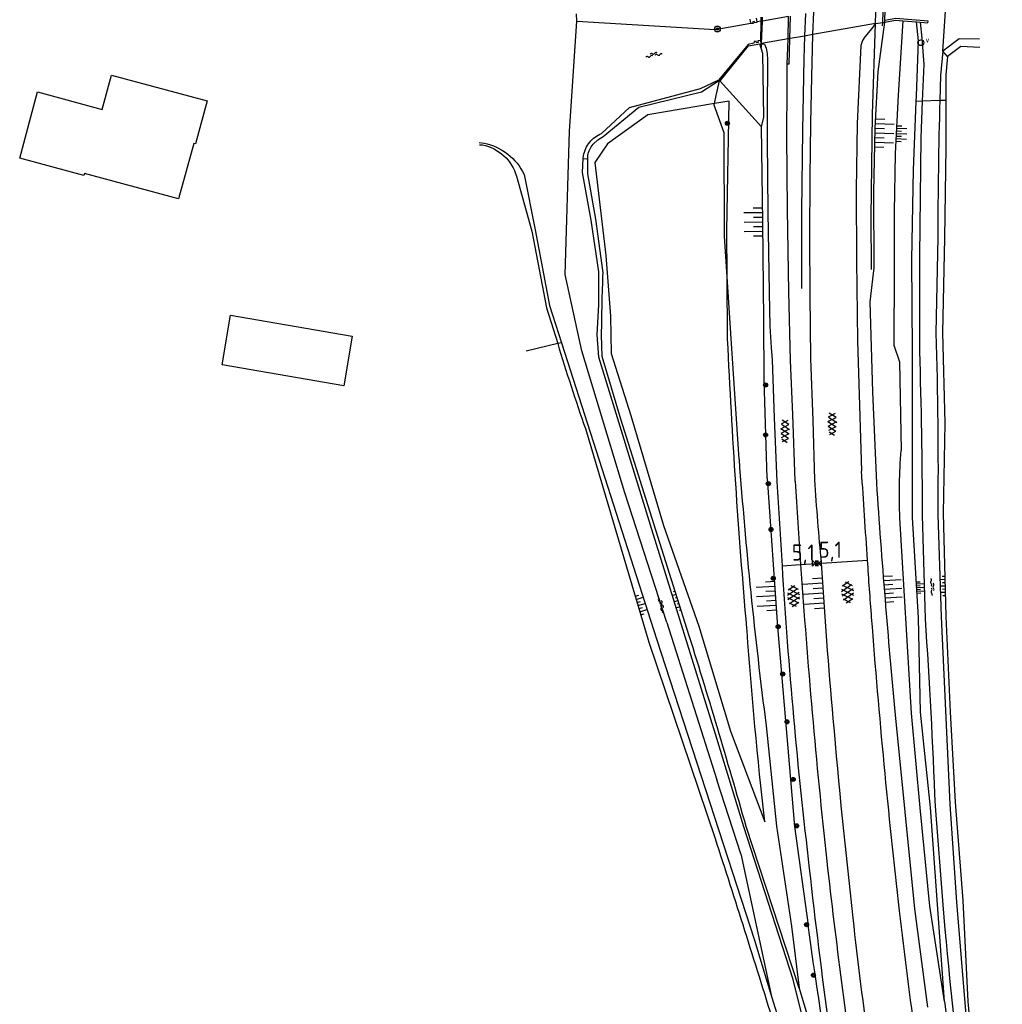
# Model space of a CAD drawing. Extents: x 121149 to 123702, y 457169 to 470031.
# Tile 45 of 87: x 121847 to 122000, y 464762 to 464915. Entities that reach past the tile are written whole.
import ezdxf

# ---------------------------------------------------------------- set-up
doc = ezdxf.new("R2010")
doc.units = 0
doc.header["$LTSCALE"] = 4
doc.layers.get('0').update_dxf_attribs({"color": 8, "linetype": 'CONTINUOUS'})
doc.layers.add('REFERENTIE', color=8, linetype='CONTINUOUS')
doc.styles.add('ISO', font='ISO')

# ---------------------------------------------------------------- blocks, each defined once
blk = doc.blocks.new('verklikker')
at = {"color": 0}
blk.add_circle((0, 0), 0.45, dxfattribs=at)
at = {"color": 0, "style": 'ISO'}
blk.add_attdef('VERKLIKKER', (0.7, 0), '', height=0.9, dxfattribs=at)
blk = doc.blocks.new('paal')
at = {"color": 0}
for radius in [0.45, 0.2]:
    blk.add_circle((0, 0), radius, dxfattribs=at)
blk = doc.blocks.new('talud')
at = {"color": 0}
for p, q in [((0, 0.75), (0.5, 0.75)), ((0, 0.5), (1, 0.5)), ((0, 0.25), (0.5, 0.25)), ((0, 0), (1, 0)), ((0, -0.25), (0.5, -0.25)), ((0, -0.5), (1, -0.5)), ((0, -0.75), (0.5, -0.75))]:
    blk.add_line(p, q, dxfattribs=at)
blk = doc.blocks.new('boom')
at = {"color": 0}
for radius in [0.315, 0.225, 0.135]:
    blk.add_circle((0, 0), radius, dxfattribs=at)
blk = doc.blocks.new('water')
at = {"color": 0, "linetype": 'ByBlock', "lineweight": -2}
for centre, start, end in [((-0.01, 0.75), 129.7446, 230.2554), ((-0.32, 1.12), 309.7446, 50.2554), ((-0.32, 0.37), 309.7446, 50.2554), ((0.32, 0.01), 129.7446, 230.2554), ((0, 0.38), 309.7446, 50.2554), ((-0.01, -0.74), 129.7446, 230.2554), ((-0.32, -0.37), 309.7446, 50.2554), ((-0.32, -1.12), 309.7446, 50.2554), ((0, -0.37), 309.7446, 50.2554)]:
    blk.add_arc(centre, 0.244, start, end, dxfattribs=at)
blk = doc.blocks.new('asfalt6')
at = {"color": 0, "linetype": 'ByBlock', "lineweight": -2}
for p, q in [((-0.76, 1.01), (0.3, 1.62)), ((-0.3, 1.62), (0.76, 1.01)), ((-0.93, 0.18), (0.7, 1.13)), ((-0.89, -0.52), (0.89, 0.52)), ((-0.89, 0.52), (0.89, -0.52)), ((-0.7, 1.13), (0.93, 0.18)), ((-0.93, -0.18), (0.7, -1.13)), ((-0.76, -1.01), (0.3, -1.62)), ((-0.7, -1.13), (0.93, -0.18)), ((-0.3, -1.62), (0.76, -1.01))]:
    blk.add_line(p, q, dxfattribs=at)
blk = doc.blocks.new('kilometerpaal')
at = {"color": 0}
for p, q in [((-0.44, 0.44), (0.44, -0.44)), ((-0.44, -0.44), (-0.44, 0.44)), ((0.44, 0.44), (-0.44, -0.44)), ((0.44, -0.44), (0.44, 0.44))]:
    blk.add_line(p, q, dxfattribs=at)
at = {"color": 0, "style": 'ISO'}
blk.add_attdef('KILOMETERPAAL', (0.59, 0.87), '', height=2.5, dxfattribs=at)
blk = doc.blocks.new('asfalt4')
at = {"color": 0, "linetype": 'ByBlock', "lineweight": -2}
for p, q in [((-0.52, 1.14), (0.54, 1.69)), ((-0.43, 1.75), (0.63, 1.08)), ((-0.63, 0.38), (0.64, 1.04)), ((-0.63, 0.4), (0.66, -0.42)), ((-0.57, -0.3), (0.73, 0.38)), ((-0.53, 1.07), (0.74, 0.27)), ((-0.56, -0.38), (0.58, -1.1)), ((-0.49, -0.96), (0.67, -0.36)), ((-0.46, -1.19), (0.39, -1.73)), ((-0.34, -1.59), (0.57, -1.11))]:
    blk.add_line(p, q, dxfattribs=at)

msp = doc.modelspace()

# ---------------------------------------------------------------- linework, layer by layer
at = {"layer": 'REFERENTIE'}
for points in [[(121990.299, 464910.137), (121991.749, 464931.854)], [(121979.87, 464914.417), (121979.999, 464917.941)], [(121981.01, 464914.615), (121981.134, 464918.055), (121981.137, 464918.142)], [(121981.326, 464914.925), (121981.438, 464918.195)], [(121969.069, 464916.009), (121968.919, 464912.495)], [(121970.197, 464912.72), (121970.338, 464916.234)], [(121932.503, 464897.738), (121933.625, 464914.782)], [(121933.625, 464914.782), (121933.573, 464915.918)], [(121933.625, 464914.782), (121955.084, 464913.53)], [(121955.084, 464913.53), (121960.577, 464914.496)], [(121960.577, 464914.496), (121960.484, 464915.107)], [(121961.522, 464914.676), (121961.53, 464914.583), (121961.207, 464914.524), (121961.15, 464914.756), (121960.879, 464914.711), (121960.924, 464914.466), (121960.608, 464914.433), (121960.577, 464914.496)], [(121961.412, 464915.261), (121961.522, 464914.676)], [(121962.188, 464914.793), (121961.522, 464914.676)], [(121962.135, 464911.581), (121962.188, 464914.793)], [(121962.188, 464914.793), (121962.198, 464915.404)], [(121962.389, 464914.829), (121962.188, 464914.793)], [(121962.258, 464911.328), (121962.389, 464914.829)], [(121966.445, 464915.545), (121962.389, 464914.829)], [(121962.389, 464914.829), (121962.404, 464915.223), (121962.411, 464915.442)], [(121966.346, 464912.084), (121966.445, 464915.545)], [(121966.664, 464915.584), (121966.566, 464912.122)], [(121979.87, 464914.417), (121970.197, 464912.72)], [(121979.87, 464914.417), (121979.304, 464913.685), (121978.255, 464912.365), (121977.855, 464911.795), (121977.628, 464911.056), (121977.069, 464898.954), (121976.9, 464888.634), (121976.958, 464877.677), (121977.107, 464865.267), (121977.392, 464855.265), (121977.74, 464845.106)], [(121980.082, 464843.216), (121979.463, 464857.391), (121979.059, 464871.312), (121979.666, 464876.586), (121979.621, 464888.279), (121979.855, 464898.236), (121980.314, 464907.029), (121981.317, 464914.668)], [(121979.283, 464876.349), (121979.223, 464884.436), (121979.426, 464900.404), (121979.87, 464914.417)], [(121979.87, 464914.417), (121981.01, 464914.615)], [(121980.99, 464914.077), (121981.01, 464914.615)], [(121981.01, 464914.615), (121981.317, 464914.668)], [(121981.317, 464914.668), (121983.005, 464914.958), (121984.109, 464914.872)], [(121981.317, 464914.668), (121981.326, 464914.925)], [(121986.799, 464914.66), (121987.997, 464914.548), (121988.022, 464914.793), (121983.035, 464915.205), (121981.326, 464914.925)], [(121984.109, 464914.872), (121983.423, 464903.331), (121982.96, 464894.317), (121982.771, 464885.214), (121982.776, 464876.234), (121982.712, 464864.614)], [(121984.109, 464914.872), (121986.238, 464914.707)], [(121986.187, 464902.364), (121986.221, 464903.223), (121986.531, 464911.782), (121986.238, 464914.707)], [(121986.238, 464914.707), (121986.799, 464914.66)], [(121986.799, 464914.66), (121987.044, 464912.191), (121987.369, 464908.073), (121987.142, 464902.399)], [(121961.063, 464911.378), (121960.152, 464911.192), (121955.64, 464905.708)], [(121961.466, 464911.458), (121961.419, 464911.704), (121961.09, 464911.641), (121961.063, 464911.378)], [(121962.135, 464911.581), (121962.02, 464911.814), (121961.69, 464911.752), (121961.731, 464911.507), (121961.466, 464911.458)], [(121962.135, 464911.581), (121962.181, 464911.314)], [(121966.345, 464912.044), (121962.258, 464911.328)], [(121966.564, 464912.045), (121966.454, 464908.137), (121966.235, 464908.151)], [(121966.235, 464908.151), (121966.344, 464912.006)], [(121966.564, 464912.045), (121966.344, 464912.006)], [(121966.344, 464912.006), (121966.345, 464912.044)], [(121968.919, 464912.495), (121966.345, 464912.044)], [(121966.345, 464912.044), (121966.346, 464912.084)], [(121966.566, 464912.122), (121966.346, 464912.084)], [(121968.919, 464912.495), (121968.77, 464908.978), (121968.608, 464897.856), (121968.457, 464885.353), (121968.448, 464873.409)], [(121970.197, 464912.72), (121968.919, 464912.495)], [(121970.488, 464843.752), (121970.234, 464852.929), (121969.871, 464862.522), (121969.774, 464872.345), (121969.722, 464881.317), (121969.775, 464890.65), (121969.901, 464898.998), (121970.031, 464906.182), (121970.197, 464912.72)], [(121996.014, 464912.009), (121992.871, 464912.042), (121990.299, 464910.137)], [(121955.723, 464905.638), (121955.821, 464905.555), (121960.247, 464910.957), (121961.99, 464911.282)], [(121961.99, 464911.282), (121962.181, 464911.314)], [(121962.254, 464898.411), (121962.606, 464899.944), (121962.455, 464909.817), (121961.99, 464911.282)], [(121962.181, 464911.314), (121962.258, 464911.328)], [(121962.181, 464911.314), (121962.696, 464911.23), (121962.974, 464910.617), (121963.093, 464909.807), (121963.154, 464908.769), (121963.176, 464906.966), (121963.118, 464902.354), (121963.117, 464896.351), (121963.219, 464885.24), (121963.442, 464872.787), (121963.544, 464867.543), (121963.733, 464864.222), (121963.916, 464862.309), (121964.219, 464853.334), (121964.625, 464843.475)], [(121962.236, 464910.742), (121962.258, 464911.328)], [(121990.299, 464910.137), (121989.936, 464906.385), (121989.847, 464902.496)], [(121991.043, 464909.327), (121990.299, 464910.137)], [(121996.028, 464910.737), (121993.091, 464910.857), (121991.043, 464909.327)], [(121991.043, 464909.327), (121990.784, 464906.505)], [(121967.468, 464843.538), (121967.066, 464853.88), (121966.751, 464862.219), (121966.488, 464872.854), (121966.274, 464885.639), (121966.16, 464896.912), (121966.192, 464904.803), (121966.235, 464908.151)], [(121876.412, 464902.437), (121874.61, 464895.795), (121874.322, 464895.874), (121871.985, 464887.257), (121857.392, 464891.215), (121857.303, 464890.889), (121847.375, 464893.581), (121850.155, 464903.834), (121860.15, 464901.124), (121861.596, 464906.455), (121876.412, 464902.437)], [(121936.175, 464895.748), (121936.881, 464896.423), (121937.725, 464896.915), (121943.227, 464901.467), (121952.934, 464903.853), (121955.723, 464905.638)], [(121937.465, 464897.394), (121941.817, 464901.417), (121952.783, 464904.394), (121955.64, 464905.708)], [(121954.945, 464902.022), (121955.208, 464903.293), (121955.622, 464905.101), (121955.723, 464905.638)], [(121955.64, 464905.708), (121955.723, 464905.638)], [(121962.254, 464898.411), (121955.865, 464905.488)], [(121990.784, 464906.505), (121990.775, 464902.529)], [(121956.922, 464875.211), (121956.864, 464882.377), (121957.226, 464902.404), (121954.945, 464902.022)], [(121985.622, 464863.722), (121985.5, 464877.877), (121985.766, 464891.781), (121986.187, 464902.364)], [(121987.142, 464902.399), (121986.187, 464902.364)], [(121987.142, 464902.399), (121986.916, 464896.745), (121986.71, 464878.385), (121986.683, 464863.684)], [(121989.847, 464902.496), (121987.142, 464902.399)], [(121990.775, 464902.529), (121989.847, 464902.496)], [(121990.775, 464902.529), (121990.759, 464895.257)], [(121954.945, 464902.022), (121944.638, 464900.297), (121938.413, 464895.783), (121936.445, 464892.897), (121938.158, 464878.521), (121938.87, 464869.109), (121938.968, 464863.306), (121942.006, 464853.697), (121947.054, 464836.662), (121952.559, 464821.071), (121957.46, 464804.776), (121962.733, 464790.763)], [(121954.892, 464901.766), (121954.945, 464902.022)], [(121956.922, 464875.211), (121956.507, 464881.47), (121956.474, 464897.495), (121954.892, 464901.766)], [(121931.819, 464875.562), (121932.503, 464897.738)], [(121962.612, 464868.529), (121962.451, 464883.668), (121962.254, 464898.411)], [(121918.528, 464896.017), (121919.27, 464895.912)], [(121918.583, 464895.64), (121919.017, 464895.625)], [(121990.759, 464895.257), (121990.563, 464881.205)], [(121970.028, 464753.65), (121968.965, 464759.034), (121967.12, 464766.313), (121959.489, 464789.972), (121955.122, 464804.335), (121945.247, 464836.026), (121937.051, 464862.739), (121936.811, 464866.201), (121937.075, 464870.928), (121937.045, 464875.958), (121935.884, 464883.972), (121934.509, 464891.381), (121934.645, 464893.514)], [(121934.525, 464893.519), (121934.645, 464893.514)], [(121934.645, 464893.514), (121934.675, 464893.974)], [(121934.645, 464893.514), (121935.211, 464893.493)], [(121937.717, 464875.825), (121936.598, 464884.108), (121935.364, 464891.14), (121935.324, 464894.005)], [(121924.304, 464890.764), (121926.697, 464882.287), (121928.961, 464870.385), (121930.678, 464864.843)], [(121925.486, 464891.037), (121927.217, 464882.469), (121929.406, 464870.745), (121931.26, 464864.986)], [(121989.537, 464881.263), (121989.232, 464866.517)], [(121990.563, 464881.205), (121990.28, 464866.554)], [(121934.405, 464863.743), (121931.819, 464875.562)], [(121958.759, 464846.957), (121957.557, 464865.623), (121956.922, 464875.211)], [(121957, 464865.523), (121956.922, 464875.211)], [(121898.859, 464866.006), (121897.542, 464858.311), (121878.719, 464861.533), (121880.036, 464869.228), (121898.859, 464866.006)], [(121963.093, 464843.984), (121962.651, 464859.156), (121962.612, 464868.529)], [(121950.753, 464820.542), (121940.444, 464853.16), (121937.584, 464862.872), (121937.484, 464866.199)], [(121990.28, 464866.554), (121990.612, 464852.517)], [(121930.678, 464864.843), (121925.813, 464863.651)], [(121931.26, 464864.986), (121930.678, 464864.843)], [(121931.26, 464864.986), (121945.96, 464819.111), (121961.161, 464772.411), (121963.81, 464763.688)], [(121982.712, 464864.614), (121983.615, 464862.004), (121983.867, 464848.296)], [(121941.056, 464841.705), (121934.405, 464863.743)], [(121990.612, 464852.517), (121990.368, 464838.587)], [(121934.975, 464851.669), (121944.771, 464818.608), (121955.046, 464788.174)], [(121963.093, 464843.984), (121964.697, 464820.976), (121967.347, 464790.014), (121969.457, 464774.758)], [(121947.584, 464821.638), (121941.056, 464841.705)], [(121987.111, 464838.251), (121987.558, 464822.227)], [(121989.537, 464838.368), (121990.054, 464822.5), (121991.416, 464793.51), (121992.457, 464778.287), (121994.667, 464751.48), (121994.605, 464750.676)], [(121990.368, 464838.587), (121990.759, 464822.563)], [(121990.595, 464762.904), (121988.328, 464777.681), (121986.792, 464792.915), (121985.458, 464807.604), (121983.665, 464837.856)], [(121990.595, 464762.904), (121988.395, 464792.972), (121986.868, 464807.766), (121986.542, 464822.367), (121985.608, 464837.908)], [(121965.424, 464830.421), (121968.304, 464830.609)], [(121968.304, 464830.609), (121971.537, 464830.82)], [(121971.537, 464830.82), (121978.659, 464831.284)], [(121947.584, 464821.638), (121955.344, 464797.261)], [(121990.759, 464822.563), (121991.468, 464807.797)], [(121960.001, 464820.35), (121959.968, 464820.752)], [(121991.468, 464807.797), (121992.249, 464793.782)], [(121988.015, 464762.049), (121985.987, 464777.258), (121982.984, 464807.306)], [(121962.955, 464805.635), (121964.54, 464790.102), (121966.879, 464774.583), (121968.047, 464764.975)], [(121959.039, 464785.811), (121955.344, 464797.261)], [(121989.12, 464793.164), (121990.311, 464777.891)], [(121992.249, 464793.782), (121993.403, 464778.55)], [(121968.047, 464764.975), (121959.856, 464790.049)], [(121959.039, 464785.811), (121963.81, 464763.688)], [(121993.403, 464778.55), (121994.207, 464762.934)], [(121968.047, 464764.975), (121974.208, 464744.489)], [(121963.81, 464763.688), (121965.156, 464759.258)], [(121990.595, 464762.904), (121995.653, 464722.848), (121999.526, 464695.755)], [(121994.207, 464762.934), (121995.184, 464752.004)]]:
    msp.add_lwpolyline(points, dxfattribs=at)
for points in [[(121989.847, 464902.496, 0.0060278), (121989.537, 464881.263)], [(121935.634, 464896.04, -0.125332), (121937.465, 464897.394)], [(121919.017, 464895.625, -0.2853782), (121924.304, 464890.764)], [(121919.27, 464895.912, -0.2368735), (121925.486, 464891.037)], [(121934.675, 464893.974, -0.1253218), (121935.634, 464896.04)], [(121935.324, 464894.005, -0.118746), (121936.175, 464895.748)], [(121937.484, 464866.199, -0.0092454), (121937.717, 464875.825)], [(121989.232, 464866.517, -0.0104088), (121989.537, 464838.368)], [(121930.678, 464864.843, 0.0105659), (121934.975, 464851.669)], [(121959.968, 464820.752, -0.0102308), (121957, 464865.523)], [(121985.608, 464837.908, -0.0012316), (121985.622, 464863.722)], [(121986.683, 464863.684, -0.0090179), (121987.111, 464838.251)], [(121983.665, 464837.856, -0.0289275), (121983.867, 464848.296)], [(121958.759, 464846.957, 0.0132098), (121962.955, 464805.635)], [(121978.659, 464831.284, -0.0015222), (121977.74, 464845.106)], [(121964.625, 464843.475, -0.002284), (121965.424, 464830.421)], [(121967.468, 464843.538, 0.0000196), (121968.304, 464830.609)], [(121971.537, 464830.82, -0.0061063), (121970.488, 464843.752)], [(121982.984, 464807.306, -0.0062376), (121980.082, 464843.216)], [(121968.304, 464830.609, 0.0101668), (121972.347, 464784.676)], [(121973.353, 464806.735, -0.006227), (121971.537, 464830.82)], [(121979.296, 464822.383, -0.0032495), (121978.659, 464831.284)], [(121965.424, 464830.421, 0.014278), (121969.64, 464783.497)], [(121983.602, 464776.959, -0.0091157), (121979.296, 464822.383)], [(121987.558, 464822.227, -0.0076369), (121989.12, 464793.164)], [(121959.856, 464790.049, 0.0069197), (121950.753, 464820.542)], [(121962.733, 464790.763, -0.0101374), (121960.001, 464820.35)], [(121976.436, 464775.876, -0.0071646), (121973.353, 464806.735)], [(121955.046, 464788.174, -0.0039661), (121964.065, 464759.664)], [(121969.64, 464783.497, 0.0124587), (121976.291, 464734.625)], [(121972.347, 464784.676, 0.0086983), (121977.25, 464747.092)], [(121990.311, 464777.891, 0.009694), (121993.476, 464747.467)], [(121979.024, 464755.392, -0.0098643), (121976.436, 464775.876)], [(121989.199, 464736.699, -0.0105527), (121983.602, 464776.959)], [(121974.208, 464744.489, -0.0100719), (121969.457, 464774.758)]]:
    msp.add_lwpolyline(points, format="xyb", dxfattribs=at)

# ---------------------------------------------------------------- block references
at = {"layer": 'REFERENTIE', "linetype": 'Continuous'}
for name, p in [('paal', (121955.413, 464913.589)), ('boom', (121956.955, 464898.981)), ('boom', (121962.878, 464858.43)), ('asfalt4', (121973.157, 464852.373)), ('asfalt4', (121965.846, 464851.272)), ('boom', (121962.868, 464850.702)), ('boom', (121963.299, 464843.157)), ('boom', (121963.725, 464836.048)), ('boom', (121964.059, 464828.488)), ('boom', (121964.815, 464820.989)), ('boom', (121965.517, 464813.647)), ('boom', (121966.176, 464806.244)), ('boom', (121967.152, 464797.315)), ('boom', (121967.684, 464790.124)), ('boom', (121969.219, 464774.817)), ('boom', (121970.285, 464766.99))]:
    msp.add_blockref(name, p, dxfattribs=at)
for name, p, values in [('verklikker', (121986.92, 464911.471), {'VERKLIKKER': 'v'}), ('kilometerpaal', (121970.554, 464830.79), {'KILOMETERPAAL': '5,1'})]:
    msp.add_blockref(name, p, dxfattribs=at).add_auto_attribs(values)
for name, p, rotation in [('water', (121945.562, 464909.628), 100.7816167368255), ('asfalt6', (121975.568, 464826.337), 3.49769526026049), ('water', (121988.705, 464827.119), 2.865265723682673), ('asfalt6', (121967.197, 464825.745), 3.38328761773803), ('water', (121946.709, 464824.431), 15.4259703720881)]:
    msp.add_blockref(name, p, dxfattribs=dict(at, rotation=rotation))
for p, xscale, yscale, rotation in [((121979.83, 464897.51), 2.907909, 2.907909, 357.9700633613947), ((121983.118, 464897.405), 1.607736, 1.607736, 358.0041905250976), ((121962.451, 464883.668), 2.907909, 2.907909, 180.7489217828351), ((121964.441, 464825.757), 2.958222, 2.958222, 183.0616503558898), ((121971.839, 464826.195), 3.103977, 3.103977, 183.8423156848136), ((121981.297, 464826.8), 2.668982, 2.668982, 3.501345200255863), ((121986.261, 464827.045), 1.163108, 1.163108, 3.450349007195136), ((121990.644, 464827.278), 0.745253, 2, 181.3840582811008), ((121943.098, 464824.262), 1.150202, 2, 16.46544363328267), ((121949.324, 464825.037), 0.602521, 2, 197.6830788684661)]:
    msp.add_blockref('talud', p, dxfattribs=dict(at, xscale=xscale, yscale=yscale, rotation=rotation))
ref = msp.add_blockref('kilometerpaal', (121971.092, 464830.791), dxfattribs=at)
ref.add_attrib('KILOMETERPAAL', '5,1', (121966.956, 464831.225), dxfattribs={"layer": '0', "color": 0, "height": 2.5, "style": 'ISO'})

doc.saveas('drawing.dxf')
